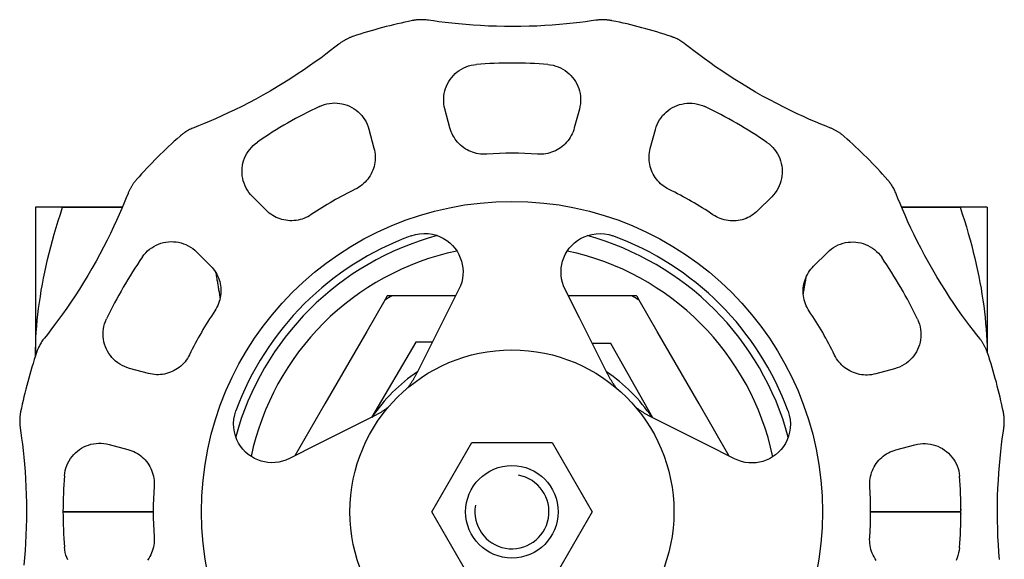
# Model space of a CAD drawing. Header units: millimetres. Extents: x 76 to 4093, y 0 to 405.
# Tile 9 of 9: x 302 to 366, y 370 to 405. Entities that reach past the tile are written whole.
import ezdxf

# ---------------------------------------------------------------- set-up
doc = ezdxf.new("R2010")
doc.units = ezdxf.units.MM
doc.layers.add('DETAIL', color=2, linetype='Continuous')

msp = doc.modelspace()

# ---------------------------------------------------------------- linework, layer by layer
at = {"layer": 'DETAIL'}
for p, q in [((329.728, 398.039), (329.399, 399.268)), ((338.117, 399.264), (337.787, 398.035)), ((324.473, 397.951), (324.801, 396.722)), ((342.713, 396.713), (343.042, 397.942)), ((317.82, 392.696), (316.921, 393.596)), ((350.59, 393.579), (349.69, 392.68)), ((302.856, 392.897), (302.856, 383.251)), ((304.62, 392.897), (302.856, 392.897)), ((304.62, 392.897), (304.62, 392.896)), ((308.496, 392.897), (304.62, 392.897)), ((304.62, 392.896), (308.496, 392.896)), ((362.792, 392.897), (359.003, 392.897)), ((359.004, 392.896), (362.792, 392.896)), ((364.556, 392.897), (362.792, 392.897)), ((362.792, 392.897), (362.792, 392.896)), ((364.556, 392.897), (364.556, 383.488)), ((313.313, 389.991), (314.212, 389.091)), ((353.294, 389.072), (354.194, 389.971)), ((330.311, 387.573), (329.383, 385.726)), ((338.121, 385.722), (337.194, 387.569)), ((325.506, 386.875), (324.329, 384.837)), ((325.635, 387.1), (325.506, 386.875)), ((325.663, 387.147), (325.635, 387.1)), ((325.717, 387.147), (325.663, 387.147)), ((325.977, 387.147), (325.717, 387.147)), ((328.329, 387.147), (325.977, 387.147)), ((330.097, 387.147), (328.329, 387.147)), ((339.162, 387.147), (337.406, 387.147)), ((341.514, 387.147), (339.162, 387.147)), ((341.774, 387.147), (341.514, 387.147)), ((341.828, 387.147), (341.774, 387.147)), ((341.856, 387.1), (341.828, 387.147)), ((341.985, 386.875), (341.856, 387.1)), ((343.162, 384.837), (341.985, 386.875)), ((329.383, 385.726), (327.58, 382.143)), ((339.92, 382.137), (338.121, 385.722)), ((324.329, 384.837), (321.621, 380.147)), ((345.87, 380.147), (343.162, 384.837)), ((327.506, 384.144), (324.639, 379.262)), ((328.582, 384.136), (327.506, 384.144)), ((340.15, 384.049), (338.956, 384.058)), ((342.875, 379.245), (340.15, 384.049)), ((310.179, 382.114), (308.951, 382.444)), ((358.549, 382.42), (357.321, 382.091)), ((321.621, 380.147), (319.671, 376.77)), ((347.829, 376.753), (345.87, 380.147)), ((324.755, 379.321), (321.17, 377.522)), ((346.325, 377.51), (342.742, 379.312)), ((307.628, 377.518), (308.857, 377.188)), ((321.17, 377.522), (319.323, 376.595)), ((328.549, 373.147), (331.147, 377.647)), ((331.147, 377.647), (336.344, 377.647)), ((336.344, 377.647), (338.942, 373.147)), ((348.171, 376.581), (346.325, 377.51)), ((358.638, 377.164), (359.867, 377.493)), ((310.495, 373.147), (304.645, 373.147)), ((304.645, 373.146), (310.495, 373.146)), ((331.147, 368.647), (328.549, 373.147)), ((338.942, 373.147), (336.344, 368.647)), ((362.792, 373.147), (356.995, 373.147)), ((356.995, 373.146), (362.792, 373.146)), ((362.792, 373.147), (362.792, 373.146))]:
    msp.add_line(p, q, dxfattribs=at)
at = {"layer": 'DETAIL', "flags": 128}
for points in [[(328.341, 405.025), (328.267, 405.035), (328.193, 405.044), (328.118, 405.051), (328.044, 405.055), (327.97, 405.058), (327.896, 405.059), (327.822, 405.059), (327.751, 405.056), (327.684, 405.052), (327.622, 405.048), (327.565, 405.042), (327.512, 405.036), (327.465, 405.03), (327.424, 405.024), (327.39, 405.018), (327.362, 405.013), (327.341, 405.009), (327.327, 405.006), (327.317, 405.004), (327.309, 405.003), (327.304, 405.002), (327.3, 405.001), (327.296, 405), (327.293, 405)], [(339.181, 405.02), (338.875, 404.975), (338.523, 404.926), (338.135, 404.877), (337.719, 404.829), (337.282, 404.783), (336.832, 404.742), (336.361, 404.706), (335.872, 404.674), (335.368, 404.648), (334.852, 404.629), (334.328, 404.617), (333.798, 404.613), (333.269, 404.617), (332.743, 404.628), (332.225, 404.647), (331.717, 404.672), (331.224, 404.703), (330.749, 404.74), (330.286, 404.782), (329.838, 404.829), (329.412, 404.878), (329.014, 404.929), (328.653, 404.979), (328.341, 405.025)], [(340.229, 404.993), (340.197, 405), (340.155, 405.007), (340.113, 405.015), (340.069, 405.021), (340.025, 405.028), (339.982, 405.033), (339.937, 405.038), (339.893, 405.042), (339.849, 405.046), (339.805, 405.049), (339.761, 405.051), (339.716, 405.052), (339.672, 405.053), (339.627, 405.054), (339.583, 405.053), (339.538, 405.052), (339.494, 405.051), (339.449, 405.048), (339.404, 405.045), (339.36, 405.041), (339.315, 405.037), (339.27, 405.032), (339.226, 405.026), (339.181, 405.02)], [(322.516, 403.467), (322.274, 403.276), (321.994, 403.058), (321.684, 402.822), (321.349, 402.573), (320.994, 402.316), (320.625, 402.056), (320.237, 401.789), (319.829, 401.517), (319.405, 401.243), (318.968, 400.968), (318.519, 400.695), (318.063, 400.426), (317.602, 400.164), (317.14, 399.911), (316.682, 399.668), (316.229, 399.436), (315.786, 399.216), (315.355, 399.01), (314.933, 398.815), (314.521, 398.631), (314.127, 398.46), (313.758, 398.305), (313.42, 398.168), (313.126, 398.052)], [(323.437, 403.969), (323.406, 403.958), (323.366, 403.944), (323.326, 403.929), (323.285, 403.913), (323.244, 403.896), (323.203, 403.879), (323.162, 403.861), (323.122, 403.843), (323.082, 403.824), (323.042, 403.804), (323.003, 403.784), (322.963, 403.763), (322.924, 403.742), (322.886, 403.72), (322.847, 403.697), (322.809, 403.674), (322.772, 403.65), (322.734, 403.626), (322.697, 403.601), (322.66, 403.575), (322.624, 403.549), (322.587, 403.523), (322.552, 403.495), (322.516, 403.467)], [(345.004, 403.456), (344.945, 403.502), (344.885, 403.547), (344.825, 403.59), (344.763, 403.631), (344.7, 403.67), (344.637, 403.708), (344.573, 403.744), (344.51, 403.778), (344.45, 403.808), (344.394, 403.835), (344.341, 403.859), (344.292, 403.88), (344.249, 403.898), (344.21, 403.913), (344.177, 403.926), (344.15, 403.935), (344.13, 403.943), (344.117, 403.947), (344.107, 403.951), (344.1, 403.953), (344.095, 403.955), (344.09, 403.956), (344.087, 403.957), (344.084, 403.959)], [(354.389, 398.032), (354.103, 398.145), (353.774, 398.279), (353.414, 398.43), (353.031, 398.596), (352.632, 398.774), (352.222, 398.964), (351.796, 399.167), (351.357, 399.384), (350.907, 399.614), (350.45, 399.855), (349.99, 400.107), (349.529, 400.368), (349.072, 400.636), (348.622, 400.91), (348.182, 401.185), (347.754, 401.461), (347.342, 401.735), (346.949, 402.005), (346.569, 402.273), (346.203, 402.537), (345.859, 402.793), (345.54, 403.036), (345.252, 403.26), (345.004, 403.456)], [(329.399, 399.268), (329.361, 399.435), (329.336, 399.604), (329.323, 399.773), (329.323, 399.943), (329.335, 400.111), (329.359, 400.276), (329.395, 400.439), (329.442, 400.599), (329.501, 400.754), (329.571, 400.904), (329.651, 401.048), (329.741, 401.187), (329.841, 401.318), (329.95, 401.442), (330.068, 401.559), (330.195, 401.667), (330.33, 401.765), (330.472, 401.854), (330.621, 401.933), (330.776, 402.001), (330.937, 402.058), (331.101, 402.103), (331.268, 402.135), (331.439, 402.155)], [(336.08, 402.153), (336.251, 402.133), (336.418, 402.1), (336.583, 402.055), (336.743, 401.998), (336.899, 401.93), (337.048, 401.851), (337.19, 401.762), (337.324, 401.663), (337.451, 401.555), (337.569, 401.438), (337.678, 401.314), (337.778, 401.182), (337.868, 401.044), (337.947, 400.899), (338.017, 400.749), (338.075, 400.594), (338.123, 400.435), (338.158, 400.272), (338.182, 400.106), (338.194, 399.938), (338.194, 399.769), (338.181, 399.6), (338.155, 399.431), (338.117, 399.264)], [(321.264, 399.434), (321.422, 399.502), (321.585, 399.558), (321.749, 399.601), (321.916, 399.632), (322.084, 399.65), (322.253, 399.656), (322.421, 399.65), (322.587, 399.632), (322.75, 399.601), (322.911, 399.56), (323.067, 399.506), (323.22, 399.442), (323.367, 399.367), (323.508, 399.282), (323.643, 399.187), (323.771, 399.082), (323.892, 398.968), (324.005, 398.844), (324.108, 398.713), (324.202, 398.573), (324.287, 398.426), (324.36, 398.273), (324.422, 398.114), (324.473, 397.951)], [(343.042, 397.942), (343.093, 398.105), (343.155, 398.264), (343.229, 398.417), (343.313, 398.564), (343.408, 398.703), (343.512, 398.835), (343.624, 398.958), (343.745, 399.072), (343.873, 399.177), (344.009, 399.272), (344.15, 399.358), (344.297, 399.432), (344.45, 399.496), (344.606, 399.549), (344.767, 399.591), (344.93, 399.621), (345.096, 399.639), (345.264, 399.645), (345.433, 399.639), (345.601, 399.62), (345.768, 399.589), (345.932, 399.546), (346.094, 399.49), (346.252, 399.422)], [(313.126, 398.052), (313.057, 398.024), (312.988, 397.994), (312.921, 397.963), (312.854, 397.93), (312.789, 397.896), (312.724, 397.86), (312.661, 397.822), (312.6, 397.785), (312.544, 397.748), (312.493, 397.713), (312.446, 397.679), (312.403, 397.647), (312.366, 397.618), (312.333, 397.593), (312.306, 397.57), (312.284, 397.552), (312.268, 397.538), (312.257, 397.529), (312.249, 397.522), (312.244, 397.517), (312.239, 397.513), (312.236, 397.51), (312.233, 397.508), (312.231, 397.506)], [(332.112, 396.339), (331.978, 396.334), (331.845, 396.336), (331.713, 396.346), (331.581, 396.363), (331.45, 396.388), (331.321, 396.421), (331.195, 396.461), (331.072, 396.508), (330.952, 396.561), (330.835, 396.622), (330.722, 396.689), (330.613, 396.762), (330.508, 396.841), (330.409, 396.926), (330.314, 397.017), (330.224, 397.113), (330.14, 397.214), (330.062, 397.32), (329.99, 397.431), (329.924, 397.545), (329.864, 397.664), (329.812, 397.786), (329.766, 397.911), (329.728, 398.039)], [(337.787, 398.035), (337.749, 397.907), (337.703, 397.782), (337.65, 397.66), (337.591, 397.541), (337.525, 397.427), (337.452, 397.316), (337.374, 397.21), (337.29, 397.109), (337.2, 397.013), (337.105, 396.923), (337.005, 396.838), (336.9, 396.759), (336.791, 396.685), (336.678, 396.619), (336.561, 396.558), (336.441, 396.505), (336.318, 396.458), (336.191, 396.418), (336.062, 396.386), (335.932, 396.361), (335.801, 396.344), (335.668, 396.334), (335.535, 396.332), (335.402, 396.338)], [(355.284, 397.485), (355.259, 397.506), (355.227, 397.534), (355.194, 397.561), (355.159, 397.589), (355.124, 397.616), (355.089, 397.643), (355.054, 397.669), (355.017, 397.695), (354.981, 397.72), (354.944, 397.745), (354.907, 397.769), (354.869, 397.793), (354.831, 397.816), (354.793, 397.838), (354.754, 397.86), (354.715, 397.881), (354.675, 397.902), (354.636, 397.922), (354.595, 397.942), (354.555, 397.961), (354.514, 397.98), (354.473, 397.998), (354.431, 398.015), (354.389, 398.032)], [(316.921, 393.596), (316.805, 393.721), (316.698, 393.855), (316.602, 393.995), (316.517, 394.141), (316.444, 394.293), (316.382, 394.448), (316.331, 394.608), (316.293, 394.769), (316.266, 394.933), (316.251, 395.098), (316.249, 395.263), (316.257, 395.428), (316.278, 395.592), (316.311, 395.754), (316.355, 395.914), (316.411, 396.07), (316.478, 396.223), (316.556, 396.371), (316.646, 396.514), (316.747, 396.651), (316.857, 396.78), (316.977, 396.901), (317.106, 397.013), (317.244, 397.116)], [(350.27, 397.099), (350.408, 396.997), (350.537, 396.884), (350.657, 396.763), (350.768, 396.633), (350.868, 396.496), (350.958, 396.353), (351.036, 396.205), (351.103, 396.052), (351.159, 395.895), (351.203, 395.735), (351.235, 395.573), (351.255, 395.409), (351.264, 395.244), (351.261, 395.08), (351.246, 394.915), (351.219, 394.752), (351.18, 394.59), (351.13, 394.431), (351.068, 394.276), (350.994, 394.124), (350.909, 393.978), (350.813, 393.838), (350.706, 393.705), (350.59, 393.579)], [(324.801, 396.722), (324.832, 396.592), (324.855, 396.46), (324.871, 396.328), (324.878, 396.196), (324.878, 396.064), (324.871, 395.932), (324.856, 395.801), (324.834, 395.672), (324.804, 395.544), (324.767, 395.418), (324.723, 395.294), (324.672, 395.173), (324.614, 395.055), (324.55, 394.941), (324.479, 394.83), (324.401, 394.723), (324.317, 394.621), (324.228, 394.524), (324.133, 394.431), (324.032, 394.345), (323.927, 394.264), (323.817, 394.189), (323.703, 394.121), (323.584, 394.059)], [(343.927, 394.049), (343.808, 394.111), (343.694, 394.18), (343.584, 394.254), (343.479, 394.335), (343.379, 394.422), (343.284, 394.514), (343.194, 394.612), (343.111, 394.714), (343.034, 394.821), (342.963, 394.932), (342.898, 395.046), (342.841, 395.164), (342.79, 395.285), (342.746, 395.409), (342.709, 395.535), (342.679, 395.662), (342.657, 395.792), (342.642, 395.923), (342.635, 396.055), (342.635, 396.187), (342.643, 396.32), (342.659, 396.452), (342.682, 396.583), (342.713, 396.713)], [(309.407, 394.685), (309.386, 394.661), (309.358, 394.628), (309.331, 394.595), (309.303, 394.561), (309.276, 394.526), (309.249, 394.49), (309.223, 394.455), (309.197, 394.419), (309.172, 394.382), (309.147, 394.345), (309.123, 394.308), (309.1, 394.27), (309.077, 394.232), (309.054, 394.194), (309.032, 394.155), (309.011, 394.116), (308.99, 394.077), (308.97, 394.037), (308.95, 393.997), (308.931, 393.956), (308.912, 393.915), (308.894, 393.874), (308.877, 393.832), (308.86, 393.791)], [(358.651, 393.766), (358.623, 393.836), (358.593, 393.904), (358.562, 393.971), (358.529, 394.038), (358.494, 394.103), (358.458, 394.168), (358.421, 394.231), (358.383, 394.292), (358.347, 394.348), (358.311, 394.4), (358.278, 394.447), (358.246, 394.489), (358.217, 394.527), (358.191, 394.559), (358.169, 394.586), (358.151, 394.608), (358.137, 394.624), (358.128, 394.635), (358.121, 394.643), (358.116, 394.649), (358.112, 394.653), (358.109, 394.656), (358.107, 394.659), (358.105, 394.661)], [(308.86, 393.791), (308.747, 393.504), (308.613, 393.175), (308.462, 392.815), (308.296, 392.432), (308.118, 392.033), (307.929, 391.623), (307.725, 391.197), (307.508, 390.758), (307.279, 390.308), (307.037, 389.852), (306.785, 389.391), (306.524, 388.93), (306.256, 388.473), (305.983, 388.023), (305.707, 387.583), (305.431, 387.155), (305.157, 386.744), (304.888, 386.35), (304.619, 385.97), (304.355, 385.605), (304.099, 385.26), (303.856, 384.941), (303.632, 384.653), (303.436, 384.405)], [(364.066, 384.376), (363.875, 384.618), (363.657, 384.898), (363.421, 385.208), (363.172, 385.544), (362.915, 385.898), (362.655, 386.267), (362.388, 386.656), (362.116, 387.063), (361.841, 387.487), (361.566, 387.924), (361.293, 388.373), (361.025, 388.83), (360.763, 389.29), (360.51, 389.752), (360.267, 390.211), (360.035, 390.663), (359.815, 391.106), (359.609, 391.537), (359.414, 391.959), (359.23, 392.371), (359.059, 392.765), (358.904, 393.134), (358.767, 393.472), (358.651, 393.766)], [(302.857, 383.254), (302.864, 383.64), (302.876, 384.025), (302.894, 384.409), (302.917, 384.793), (302.946, 385.178), (302.981, 385.563), (303.022, 385.948), (303.068, 386.335), (303.12, 386.723), (303.178, 387.112), (303.241, 387.504), (303.31, 387.897), (303.385, 388.293), (303.466, 388.691), (303.553, 389.093), (303.646, 389.498), (303.745, 389.907), (303.851, 390.319), (303.962, 390.736), (304.08, 391.157), (304.205, 391.584), (304.336, 392.015), (304.475, 392.453), (304.62, 392.896)], [(320.734, 392.415), (320.622, 392.344), (320.505, 392.279), (320.386, 392.221), (320.263, 392.171), (320.137, 392.127), (320.009, 392.091), (319.88, 392.062), (319.75, 392.041), (319.619, 392.028), (319.488, 392.022), (319.356, 392.023), (319.225, 392.032), (319.095, 392.048), (318.966, 392.072), (318.838, 392.103), (318.713, 392.142), (318.589, 392.187), (318.468, 392.24), (318.351, 392.299), (318.236, 392.366), (318.126, 392.439), (318.019, 392.518), (317.917, 392.604), (317.82, 392.696)], [(349.69, 392.68), (349.593, 392.588), (349.491, 392.503), (349.384, 392.423), (349.273, 392.35), (349.158, 392.284), (349.04, 392.225), (348.919, 392.172), (348.796, 392.127), (348.67, 392.088), (348.543, 392.058), (348.414, 392.034), (348.284, 392.018), (348.153, 392.009), (348.021, 392.008), (347.89, 392.014), (347.759, 392.028), (347.629, 392.049), (347.5, 392.078), (347.372, 392.114), (347.246, 392.158), (347.124, 392.208), (347.004, 392.266), (346.888, 392.331), (346.775, 392.402)], [(362.792, 392.896), (362.934, 392.464), (363.069, 392.039), (363.197, 391.618), (363.319, 391.203), (363.435, 390.792), (363.544, 390.385), (363.648, 389.983), (363.746, 389.585), (363.837, 389.19), (363.923, 388.798), (364.004, 388.409), (364.079, 388.023), (364.148, 387.639), (364.212, 387.258), (364.27, 386.878), (364.323, 386.5), (364.37, 386.123), (364.412, 385.747), (364.449, 385.372), (364.48, 384.998), (364.506, 384.624), (364.527, 384.25), (364.542, 383.875), (364.552, 383.501)], [(309.793, 389.672), (309.895, 389.809), (310.008, 389.938), (310.129, 390.059), (310.259, 390.169), (310.396, 390.27), (310.539, 390.359), (310.687, 390.437), (310.84, 390.504), (310.997, 390.56), (311.157, 390.604), (311.319, 390.636), (311.483, 390.656), (311.648, 390.665), (311.813, 390.662), (311.977, 390.647), (312.14, 390.62), (312.302, 390.581), (312.461, 390.531), (312.617, 390.469), (312.768, 390.395), (312.914, 390.31), (313.054, 390.214), (313.188, 390.108), (313.313, 389.991)], [(327.222, 391.045), (327.486, 391.124), (327.761, 391.175), (328.039, 391.195), (328.316, 391.185), (328.586, 391.143), (328.845, 391.075), (329.088, 390.983), (329.311, 390.871), (329.517, 390.74), (329.71, 390.589), (329.887, 390.421), (330.046, 390.238), (330.185, 390.041), (330.303, 389.835), (330.399, 389.622), (330.475, 389.406), (330.529, 389.19), (330.563, 388.969), (330.577, 388.739), (330.57, 388.503), (330.541, 388.265), (330.487, 388.028), (330.41, 387.796), (330.311, 387.573)], [(337.194, 387.569), (337.095, 387.793), (337.018, 388.025), (336.965, 388.262), (336.936, 388.5), (336.929, 388.736), (336.944, 388.966), (336.978, 389.187), (337.032, 389.403), (337.107, 389.619), (337.204, 389.832), (337.322, 390.038), (337.462, 390.234), (337.621, 390.417), (337.798, 390.585), (337.991, 390.736), (338.197, 390.867), (338.42, 390.978), (338.664, 391.07), (338.922, 391.138), (339.193, 391.179), (339.469, 391.19), (339.748, 391.169), (340.022, 391.118), (340.286, 391.039)], [(354.194, 389.971), (354.32, 390.088), (354.453, 390.194), (354.594, 390.29), (354.74, 390.375), (354.892, 390.448), (355.047, 390.51), (355.206, 390.561), (355.368, 390.599), (355.532, 390.626), (355.697, 390.641), (355.862, 390.644), (356.027, 390.635), (356.19, 390.614), (356.353, 390.581), (356.513, 390.537), (356.669, 390.481), (356.822, 390.414), (356.97, 390.336), (357.113, 390.246), (357.25, 390.145), (357.379, 390.035), (357.5, 389.915), (357.612, 389.786), (357.714, 389.648)], [(314.212, 389.091), (314.304, 388.994), (314.389, 388.892), (314.469, 388.785), (314.542, 388.674), (314.608, 388.56), (314.668, 388.442), (314.72, 388.321), (314.765, 388.197), (314.804, 388.071), (314.835, 387.944), (314.858, 387.815), (314.874, 387.685), (314.883, 387.554), (314.884, 387.422), (314.878, 387.291), (314.865, 387.16), (314.843, 387.03), (314.814, 386.901), (314.778, 386.773), (314.734, 386.647), (314.684, 386.525), (314.626, 386.405), (314.561, 386.289), (314.49, 386.177)], [(314.539, 388.681), (314.551, 388.611), (314.563, 388.541), (314.575, 388.471), (314.587, 388.401), (314.599, 388.331), (314.612, 388.26), (314.624, 388.19), (314.636, 388.119), (314.649, 388.048), (314.661, 387.977), (314.673, 387.906), (314.686, 387.835), (314.698, 387.764), (314.71, 387.692), (314.723, 387.621), (314.735, 387.549), (314.747, 387.477), (314.76, 387.406), (314.772, 387.334), (314.784, 387.262), (314.796, 387.19), (314.808, 387.118), (314.82, 387.046), (314.832, 386.974)], [(353.014, 386.158), (352.943, 386.27), (352.878, 386.387), (352.82, 386.506), (352.769, 386.629), (352.726, 386.755), (352.69, 386.883), (352.661, 387.012), (352.64, 387.142), (352.626, 387.273), (352.62, 387.405), (352.622, 387.536), (352.631, 387.667), (352.647, 387.797), (352.671, 387.926), (352.702, 388.054), (352.74, 388.179), (352.786, 388.303), (352.839, 388.424), (352.898, 388.541), (352.964, 388.656), (353.037, 388.766), (353.117, 388.873), (353.203, 388.975), (353.294, 389.072)], [(352.627, 387.256), (352.635, 387.304), (352.644, 387.351), (352.652, 387.399), (352.66, 387.447), (352.668, 387.495), (352.676, 387.543), (352.684, 387.59), (352.693, 387.638), (352.701, 387.686), (352.709, 387.733), (352.717, 387.781), (352.725, 387.828), (352.734, 387.876), (352.742, 387.923), (352.75, 387.971), (352.758, 388.018), (352.767, 388.065), (352.775, 388.112), (352.783, 388.16), (352.791, 388.207), (352.799, 388.254), (352.808, 388.301), (352.816, 388.347), (352.824, 388.394)], [(308.951, 382.444), (308.787, 382.494), (308.628, 382.557), (308.475, 382.63), (308.328, 382.714), (308.189, 382.809), (308.057, 382.913), (307.934, 383.025), (307.82, 383.146), (307.715, 383.275), (307.62, 383.41), (307.535, 383.551), (307.46, 383.698), (307.396, 383.851), (307.343, 384.007), (307.301, 384.168), (307.271, 384.331), (307.253, 384.497), (307.247, 384.665), (307.253, 384.834), (307.272, 385.002), (307.303, 385.169), (307.346, 385.334), (307.402, 385.496), (307.47, 385.653)], [(360.033, 385.628), (360.101, 385.47), (360.157, 385.308), (360.2, 385.143), (360.231, 384.976), (360.249, 384.808), (360.255, 384.639), (360.249, 384.471), (360.231, 384.305), (360.2, 384.142), (360.158, 383.981), (360.105, 383.825), (360.041, 383.673), (359.966, 383.525), (359.881, 383.384), (359.786, 383.249), (359.681, 383.121), (359.566, 383), (359.443, 382.888), (359.311, 382.784), (359.172, 382.69), (359.025, 382.605), (358.872, 382.532), (358.713, 382.47), (358.549, 382.42)], [(303.436, 384.405), (303.39, 384.346), (303.345, 384.287), (303.303, 384.226), (303.261, 384.164), (303.222, 384.101), (303.184, 384.038), (303.148, 383.974), (303.114, 383.911), (303.084, 383.851), (303.057, 383.795), (303.033, 383.742), (303.012, 383.694), (302.994, 383.65), (302.979, 383.611), (302.967, 383.578), (302.957, 383.552), (302.95, 383.531), (302.945, 383.518), (302.942, 383.508), (302.939, 383.501), (302.937, 383.496), (302.936, 383.492), (302.935, 383.488), (302.934, 383.485)], [(364.567, 383.455), (364.557, 383.486), (364.543, 383.526), (364.528, 383.566), (364.512, 383.608), (364.495, 383.649), (364.478, 383.689), (364.46, 383.73), (364.442, 383.77), (364.423, 383.81), (364.403, 383.85), (364.383, 383.89), (364.362, 383.929), (364.341, 383.968), (364.319, 384.006), (364.296, 384.045), (364.273, 384.083), (364.249, 384.121), (364.225, 384.158), (364.2, 384.195), (364.174, 384.232), (364.148, 384.269), (364.121, 384.305), (364.094, 384.34), (364.066, 384.376)], [(312.843, 383.328), (312.781, 383.209), (312.713, 383.095), (312.638, 382.985), (312.557, 382.88), (312.47, 382.78), (312.378, 382.685), (312.28, 382.596), (312.178, 382.512), (312.071, 382.435), (311.96, 382.364), (311.846, 382.299), (311.728, 382.242), (311.607, 382.191), (311.483, 382.147), (311.358, 382.11), (311.23, 382.08), (311.1, 382.058), (310.969, 382.043), (310.837, 382.036), (310.705, 382.036), (310.573, 382.044), (310.44, 382.06), (310.309, 382.083), (310.179, 382.114)], [(357.321, 382.091), (357.191, 382.06), (357.059, 382.037), (356.927, 382.022), (356.795, 382.014), (356.663, 382.014), (356.531, 382.021), (356.4, 382.036), (356.271, 382.058), (356.143, 382.088), (356.017, 382.125), (355.893, 382.169), (355.772, 382.22), (355.654, 382.278), (355.54, 382.342), (355.429, 382.414), (355.322, 382.491), (355.22, 382.575), (355.122, 382.664), (355.03, 382.759), (354.943, 382.86), (354.863, 382.965), (354.788, 383.075), (354.72, 383.189), (354.658, 383.308)], [(327.58, 382.143), (327.56, 382.104), (327.54, 382.064), (327.519, 382.025), (327.498, 381.985), (327.476, 381.945), (327.454, 381.906), (327.432, 381.866), (327.409, 381.825), (327.386, 381.785), (327.362, 381.745), (327.337, 381.705), (327.313, 381.664), (327.288, 381.624), (327.262, 381.583), (327.236, 381.543), (327.209, 381.502), (327.182, 381.461), (327.155, 381.421), (327.127, 381.38), (327.098, 381.339), (327.069, 381.298), (327.04, 381.257), (327.01, 381.217), (326.979, 381.176)], [(340.519, 381.169), (340.489, 381.209), (340.46, 381.25), (340.431, 381.29), (340.402, 381.33), (340.374, 381.371), (340.346, 381.411), (340.319, 381.452), (340.292, 381.492), (340.266, 381.533), (340.24, 381.573), (340.214, 381.614), (340.189, 381.654), (340.164, 381.694), (340.14, 381.735), (340.116, 381.775), (340.093, 381.816), (340.07, 381.856), (340.047, 381.896), (340.025, 381.936), (340.003, 381.977), (339.982, 382.017), (339.961, 382.057), (339.94, 382.097), (339.92, 382.137)], [(325.723, 379.921), (325.683, 379.891), (325.642, 379.861), (325.602, 379.832), (325.562, 379.803), (325.521, 379.775), (325.481, 379.747), (325.44, 379.72), (325.4, 379.693), (325.36, 379.667), (325.319, 379.641), (325.279, 379.615), (325.238, 379.59), (325.198, 379.565), (325.157, 379.541), (325.117, 379.517), (325.077, 379.494), (325.036, 379.471), (324.996, 379.448), (324.956, 379.426), (324.916, 379.404), (324.875, 379.383), (324.835, 379.362), (324.795, 379.341), (324.755, 379.321)], [(342.742, 379.312), (342.702, 379.332), (342.663, 379.352), (342.624, 379.373), (342.584, 379.394), (342.544, 379.416), (342.504, 379.438), (342.464, 379.46), (342.424, 379.483), (342.384, 379.507), (342.344, 379.53), (342.304, 379.555), (342.263, 379.579), (342.223, 379.604), (342.182, 379.63), (342.141, 379.656), (342.101, 379.683), (342.06, 379.71), (342.019, 379.737), (341.979, 379.765), (341.938, 379.794), (341.897, 379.823), (341.856, 379.852), (341.815, 379.882), (341.775, 379.913)], [(301.899, 379.63), (301.892, 379.598), (301.885, 379.556), (301.877, 379.514), (301.871, 379.47), (301.865, 379.427), (301.859, 379.383), (301.854, 379.339), (301.85, 379.295), (301.846, 379.25), (301.844, 379.206), (301.841, 379.162), (301.84, 379.117), (301.839, 379.073), (301.838, 379.028), (301.839, 378.984), (301.84, 378.939), (301.842, 378.895), (301.844, 378.85), (301.847, 378.805), (301.851, 378.761), (301.855, 378.716), (301.86, 378.671), (301.866, 378.627), (301.872, 378.582)], [(319.323, 376.595), (319.099, 376.496), (318.867, 376.42), (318.63, 376.366), (318.392, 376.337), (318.156, 376.33), (317.926, 376.345), (317.706, 376.379), (317.489, 376.433), (317.273, 376.509), (317.06, 376.605), (316.854, 376.723), (316.658, 376.863), (316.475, 377.022), (316.307, 377.199), (316.156, 377.392), (316.026, 377.598), (315.914, 377.822), (315.822, 378.065), (315.754, 378.324), (315.713, 378.594), (315.702, 378.871), (315.723, 379.149), (315.774, 379.423), (315.854, 379.688)], [(351.644, 379.67), (351.723, 379.406), (351.774, 379.131), (351.794, 378.853), (351.784, 378.576), (351.742, 378.306), (351.674, 378.047), (351.581, 377.804), (351.47, 377.581), (351.339, 377.375), (351.188, 377.182), (351.02, 377.005), (350.836, 376.846), (350.64, 376.707), (350.434, 376.589), (350.221, 376.493), (350.005, 376.417), (349.789, 376.363), (349.568, 376.329), (349.338, 376.315), (349.102, 376.322), (348.864, 376.352), (348.627, 376.405), (348.395, 376.482), (348.171, 376.581)], [(365.624, 378.551), (365.634, 378.625), (365.643, 378.7), (365.649, 378.774), (365.654, 378.848), (365.657, 378.922), (365.658, 378.996), (365.657, 379.07), (365.655, 379.141), (365.651, 379.208), (365.646, 379.27), (365.641, 379.328), (365.635, 379.38), (365.628, 379.427), (365.622, 379.468), (365.617, 379.502), (365.612, 379.53), (365.608, 379.551), (365.605, 379.565), (365.603, 379.575), (365.602, 379.583), (365.601, 379.588), (365.6, 379.593), (365.599, 379.596), (365.598, 379.599)], [(301.872, 378.582), (301.917, 378.276), (301.966, 377.924), (302.015, 377.536), (302.063, 377.12), (302.109, 376.684), (302.15, 376.233), (302.187, 375.762), (302.218, 375.274), (302.244, 374.769), (302.263, 374.253), (302.275, 373.729), (302.279, 373.199), (302.276, 372.67), (302.264, 372.144), (302.245, 371.626), (302.22, 371.119), (302.189, 370.625), (302.152, 370.15), (302.11, 369.687)], [(365.341, 370.061), (365.304, 370.531), (365.273, 371.02), (365.247, 371.524), (365.228, 372.04), (365.216, 372.564), (365.212, 373.094), (365.215, 373.623), (365.227, 374.149), (365.246, 374.667), (365.271, 375.175), (365.302, 375.668), (365.339, 376.143), (365.381, 376.606), (365.428, 377.054), (365.477, 377.481), (365.528, 377.878), (365.578, 378.239), (365.624, 378.551)], [(304.739, 375.481), (304.759, 375.652), (304.792, 375.82), (304.837, 375.984), (304.894, 376.144), (304.962, 376.3), (305.041, 376.449), (305.13, 376.591), (305.229, 376.725), (305.337, 376.852), (305.454, 376.97), (305.578, 377.079), (305.71, 377.179), (305.848, 377.269), (305.993, 377.349), (306.143, 377.418), (306.298, 377.476), (306.457, 377.524), (306.62, 377.56), (306.786, 377.584), (306.954, 377.595), (307.123, 377.595), (307.293, 377.582), (307.461, 377.556), (307.628, 377.518)], [(308.857, 377.188), (308.985, 377.15), (309.11, 377.104), (309.232, 377.052), (309.351, 376.992), (309.465, 376.926), (309.576, 376.853), (309.682, 376.775), (309.783, 376.691), (309.879, 376.601), (309.969, 376.506), (310.054, 376.406), (310.134, 376.302), (310.207, 376.192), (310.273, 376.079), (310.334, 375.963), (310.387, 375.842), (310.434, 375.719), (310.474, 375.593), (310.506, 375.464), (310.531, 375.333), (310.548, 375.202), (310.558, 375.069), (310.56, 374.936), (310.555, 374.803)], [(359.867, 377.493), (360.034, 377.531), (360.203, 377.556), (360.372, 377.569), (360.542, 377.569), (360.71, 377.557), (360.875, 377.533), (361.038, 377.497), (361.197, 377.45), (361.353, 377.391), (361.503, 377.321), (361.647, 377.241), (361.785, 377.151), (361.917, 377.051), (362.041, 376.942), (362.158, 376.824), (362.265, 376.697), (362.364, 376.563), (362.453, 376.42), (362.532, 376.271), (362.6, 376.116), (362.657, 375.956), (362.702, 375.791), (362.734, 375.624), (362.754, 375.453)], [(356.938, 374.78), (356.932, 374.914), (356.935, 375.047), (356.945, 375.18), (356.962, 375.311), (356.987, 375.442), (357.02, 375.571), (357.06, 375.697), (357.107, 375.82), (357.16, 375.94), (357.221, 376.057), (357.288, 376.17), (357.361, 376.279), (357.44, 376.384), (357.525, 376.483), (357.616, 376.578), (357.712, 376.668), (357.813, 376.752), (357.919, 376.83), (358.03, 376.903), (358.144, 376.968), (358.263, 377.028), (358.385, 377.08), (358.51, 377.126), (358.638, 377.164)], [(362.845, 373.306), (362.843, 373.3), (362.841, 373.293), (362.839, 373.286), (362.836, 373.28), (362.834, 373.273), (362.832, 373.267), (362.83, 373.26), (362.828, 373.253), (362.825, 373.247), (362.823, 373.24), (362.821, 373.233), (362.819, 373.227), (362.817, 373.22), (362.814, 373.214), (362.812, 373.207), (362.81, 373.2), (362.808, 373.194), (362.806, 373.187), (362.803, 373.18), (362.801, 373.174), (362.799, 373.167), (362.797, 373.16), (362.795, 373.154), (362.792, 373.147)], [(362.792, 373.146), (362.795, 373.139), (362.797, 373.133), (362.799, 373.126), (362.801, 373.119), (362.803, 373.113), (362.806, 373.106), (362.808, 373.1), (362.81, 373.093), (362.812, 373.086), (362.814, 373.08), (362.817, 373.073), (362.819, 373.066), (362.821, 373.06), (362.823, 373.053), (362.825, 373.047), (362.828, 373.04), (362.83, 373.033), (362.832, 373.027), (362.834, 373.02), (362.836, 373.013), (362.839, 373.007), (362.841, 373), (362.843, 372.994), (362.845, 372.987)], [(310.553, 371.513), (310.558, 371.379), (310.556, 371.246), (310.546, 371.114), (310.529, 370.982), (310.504, 370.851), (310.471, 370.723), (310.431, 370.596), (310.384, 370.473), (310.331, 370.353), (310.27, 370.236), (310.203, 370.123), (310.13, 370.014)], [(357.357, 369.992), (357.284, 370.101), (357.218, 370.214), (357.157, 370.331), (357.104, 370.451), (357.057, 370.574), (357.017, 370.701), (356.985, 370.83), (356.96, 370.96), (356.943, 371.092), (356.933, 371.224), (356.931, 371.357), (356.936, 371.49)], [(304.959, 370.022), (304.891, 370.178), (304.834, 370.338), (304.789, 370.502), (304.757, 370.67), (304.737, 370.84)], [(362.752, 370.812), (362.732, 370.641), (362.699, 370.474), (362.654, 370.309), (362.597, 370.149), (362.529, 369.994)]]:
    msp.add_lwpolyline(points, dxfattribs=at)
at = {"layer": 'DETAIL'}
for radius in [20.126, 10.5, 3]:
    msp.add_circle((333.745, 373.147), radius, dxfattribs=at)
for radius, start, end in [(32.5, 101.45195, 108.49239), (32.5, 71.45194, 78.49238), (29.1, 85.39844, 94.54589), (29.1, 115.39844, 124.54589), (29.1, 55.39844, 64.54589), (32.5, 131.45195, 138.49239), (32.5, 41.45194, 48.49238), (23.25, 85.91467, 94.02966), (23.25, 115.91467, 124.02966), (23.25, 55.91467, 64.02966), (18.555, 105.14332, 164.80101), (19.05, 110.02584, 159.91849), (18.555, 15.14332, 74.80101), (19.05, 20.02584, 69.91849), (17.283, 101.92132, 168.02301), (17.283, 11.92132, 78.02301), (29.1, 145.39844, 154.54589), (29.1, 25.39844, 34.54589), (16.011, 119.02678, 120.97322), (16.011, 59.02678, 60.97322), (23.25, 145.91467, 154.02966), (23.25, 25.91467, 34.02966), (32.5, 161.45195, 168.49239), (32.5, 11.45194, 18.49238), (10.95, 124.01167, 145.93266), (10.95, 34.01167, 55.93266), (29.1, 175.39844, 184.54589), (2.401, 170, 80), (29.1, 355.39844, 4.54589), (23.25, 175.91467, 184.02966), (23.25, 355.91467, 4.02966)]:
    msp.add_arc((333.745, 373.147), radius, start, end, dxfattribs=at)

doc.saveas('drawing.dxf')
